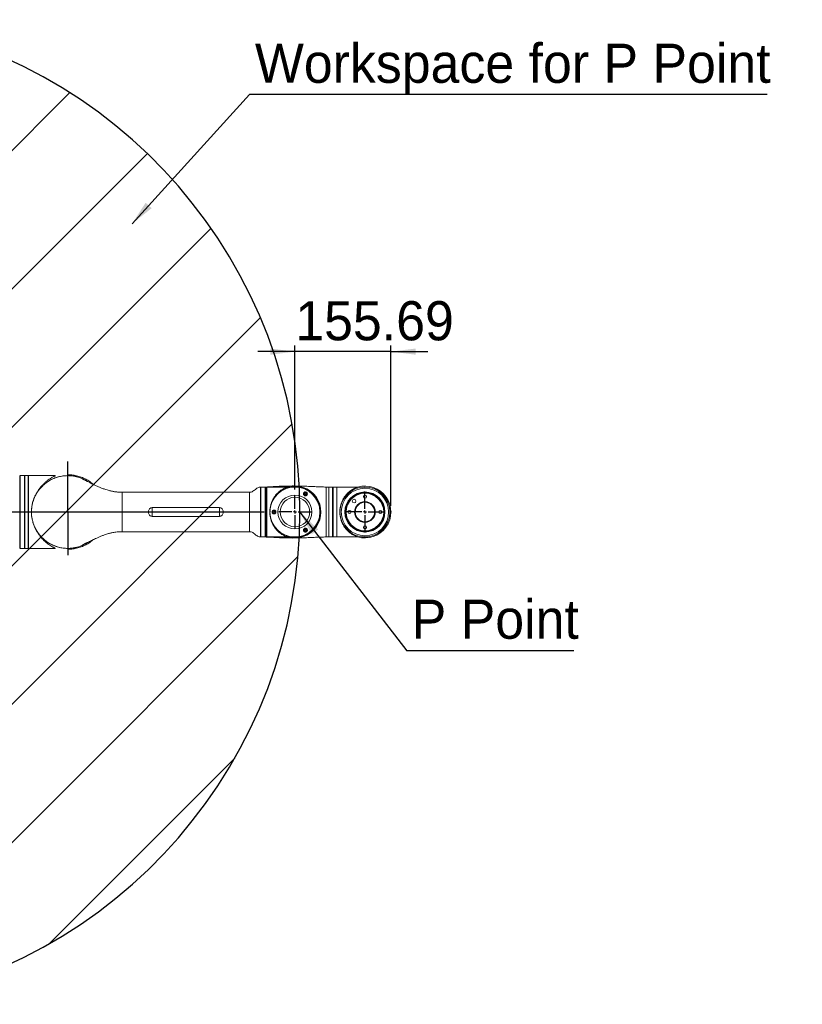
# Model space of a CAD drawing. Header units: millimetres. Extents: x 46 to 192, y 52 to 259.
# Tile 17 of 17: x 127 to 190, y 169 to 249. Entities that reach past the tile are written whole.
import ezdxf

# ---------------------------------------------------------------- set-up
doc = ezdxf.new("R2010")
doc.units = ezdxf.units.MM
doc.header["$PDSIZE"] = -1
doc.layers.add('标注层', color=3, linetype='Continuous')
doc.styles.add('SLDTEXTSTYLE1', font='ARIAL.TTF', dxfattribs={"width": 0.5688})
doc.styles.add('SLDTEXTSTYLE2', font='ARIAL.TTF', dxfattribs={"width": 0.948})
doc.styles.get("Standard").update_dxf_attribs({"font": 'HYSWLONGFANGSONG.TTF'})
doc.dimstyles.new('SLDDIMSTYLE0', dxfattribs={"dimtxt": 3.081982, "dimasz": 2, "dimexe": 0, "dimexo": 0.0625, "dimgap": 0.770496, "dimtad": 2, "dimlfac": 20, "dimrnd": 1e-09, "dimzin": 12, "dimdsep": 46, "dimtxsty": 'SLDTEXTSTYLE1', "dimsah": 1, "dimcen": 0.09, "dimadec": 0, "dimazin": 3, "dimtfac": 1, "dimtmove": 0, "dimatfit": 0, "dimfxl": 0, "dimfrac": 2, "dimtolj": 1, "dimtzin": 12, "dimarcsym": 0})
doc.dimstyles.new('SLDDIMSTYLE3', dxfattribs={"dimtxt": 0.18, "dimasz": 2, "dimexe": 0, "dimexo": 0.0625, "dimgap": 0, "dimtad": 0, "dimtih": 1, "dimtoh": 1, "dimdec": 0, "dimrnd": 1e-09, "dimzin": 0, "dimdsep": 46, "dimtxsty": 'Standard', "dimsah": 1, "dimcen": 0.09, "dimadec": 0, "dimazin": 0, "dimtfac": 2, "dimtdec": 0, "dimtofl": 0, "dimtmove": 0, "dimatfit": 3, "dimfxl": 0, "dimfrac": 2, "dimtolj": 1, "dimtzin": 0, "dimarcsym": 0})

# ---------------------------------------------------------------- blocks, each defined once
blk = doc.blocks.new('_D')
at = {"layer": '标注层'}
for p, q in [((149.341, 222.335), (146.341, 222.335)), ((149.341, 211.142), (149.341, 222.835)), ((157.125, 222.335), (149.341, 222.335)), ((157.125, 209.825), (157.125, 222.835)), ((157.125, 222.335), (160.125, 222.335))]:
    blk.add_line(p, q, dxfattribs=at)
for points in [[(149.341, 222.335), (147.341, 222.585), (147.341, 222.085)], [(157.125, 222.335), (159.125, 222.085), (159.125, 222.585)]]:
    blk.add_solid(points, dxfattribs=at)
at = {"layer": '标注层', "insert": (149.367, 226.428), "char_height": 3.175, "attachment_point": 1, "style": 'SLDTEXTSTYLE2'}
blk.add_mtext('155.69', dxfattribs=at)
blk = doc.blocks.new('SW_NOTE_0')
at = {"layer": '标注层', "color": 0}
blk.add_line((13.523, 0), (0, 0), dxfattribs=at)
at = {"layer": '标注层', "color": 0, "insert": (0.388, 4.165), "char_height": 3.175, "attachment_point": 1, "style": 'SLDTEXTSTYLE2'}
blk.add_mtext('P Point', dxfattribs=at)
blk = doc.blocks.new('SW_NOTE_1')
at = {"layer": '标注层', "color": 0}
blk.add_line((41.98, 0), (0, 0), dxfattribs=at)
at = {"layer": '标注层', "color": 0, "insert": (0.435, 4.112), "char_height": 3.175, "attachment_point": 1, "style": 'SLDTEXTSTYLE2'}
blk.add_mtext('Workspace for P Point', dxfattribs=at)
blk = doc.blocks.new('SW_CENTERMARKSYMBOL_0')
at = {"layer": '标注层', "color": 0}
for p, q in [((0, 0.25), (0, 1.317)), ((-0.25, 0), (-1.317, 0)), ((0, 0), (-0.125, 0)), ((0, 0), (0, 0.125)), ((0, 0), (0, -0.125)), ((0, 0), (0.125, 0)), ((0.25, 0), (1.317, 0)), ((0, -0.25), (0, -1.317))]:
    blk.add_line(p, q, dxfattribs=at)
blk = doc.blocks.new('SW_CENTERMARKSYMBOL_1')
at = {"layer": '标注层', "color": 0}
for p, q in [((0, 0.25), (0, 1.65)), ((-0.25, 0), (-1.65, 0)), ((0, 0), (-0.125, 0)), ((0, 0), (0, 0.125)), ((0, 0), (0, -0.125)), ((0, 0), (0.125, 0)), ((0.25, 0), (1.65, 0)), ((0, -0.25), (0, -1.65))]:
    blk.add_line(p, q, dxfattribs=at)

msp = doc.modelspace()

# ---------------------------------------------------------------- hatches: boundary and pattern name
at = {"layer": '标注层'}
h = msp.add_hatch(dxfattribs=at)
h.set_pattern_fill('ANSI31', color=256, scale=2.5, style=0)
edge = h.paths.add_edge_path(flags=0)
edge.add_line((115.11589, 198.57319), (115.11589, 169.39951))
edge.add_arc((109.41589, 209.32468), 40.33, 278.1250461, 441.8749539)
edge.add_line((115.11589, 249.24985), (115.11589, 220.07617))
edge.add_arc((109.41589, 209.32468), 12.169, -62.0692976, 62.0692976, ccw=False)

# ---------------------------------------------------------------- linework, layer by layer
at = {"color": 8, "linetype": 'Continuous', "lineweight": 18}
for p, q in [((127.01471, 206.37529), (127.01471, 212.27406)), ((127.44089, 212.27468), (127.44089, 209.32468)), ((127.69089, 209.32468), (127.69089, 212.27468)), ((145.66589, 207.72468), (145.66589, 210.92468)), ((146.54022, 207.29999), (146.54022, 211.34937)), ((146.94089, 211.34968), (146.94089, 207.29968)), ((147.04089, 207.29968), (147.04089, 211.34968)), ((151.86589, 211.34968), (151.86589, 207.29968)), ((152.09089, 211.34968), (152.09089, 207.29968)), ((152.39089, 211.34968), (152.39089, 207.29968)), ((152.44089, 211.34968), (152.44089, 207.29968)), ((154.14823, 211.15702), (154.14699, 211.15628)), ((127.44089, 209.32468), (127.44089, 206.37468)), ((127.69089, 206.37468), (127.69089, 209.32468))]:
    msp.add_line(p, q, dxfattribs=at)
at = {"color": 7, "linetype": 'Continuous', "lineweight": 18}
for p, q in [((127.40589, 212.27468), (127.04089, 212.27468)), ((127.04089, 212.27468), (127.04089, 212.02039)), ((127.04089, 212.02039), (127.04089, 206.37468)), ((127.40589, 212.27468), (127.40589, 212.02039)), ((127.41589, 212.24968), (127.40589, 212.24968)), ((127.40589, 212.02039), (127.40589, 206.37468)), ((127.41589, 212.24968), (127.41589, 206.39968)), ((127.69089, 212.27468), (127.44089, 212.27468)), ((129.90082, 212.27468), (127.71589, 212.27468)), ((127.71589, 212.27468), (127.71589, 206.37468)), ((130.95225, 212.34522), (130.94845, 212.34522)), ((145.66589, 210.92468), (135.31589, 210.92468)), ((146.57589, 211.32438), (146.56589, 211.32438)), ((146.56589, 207.32498), (146.56589, 211.32438)), ((146.91589, 211.34968), (146.57589, 211.34968)), ((146.57589, 207.29968), (146.57589, 211.34968)), ((146.91589, 207.29968), (146.91589, 211.34968)), ((147.04089, 211.34968), (146.94089, 211.34968)), ((148.74931, 211.34968), (147.06589, 211.34968)), ((147.06589, 211.34968), (147.06589, 207.29968)), ((147.41662, 211.36411), (147.4409, 211.37212)), ((150.12839, 210.83301), (150.19089, 210.86909)), ((150.19089, 210.86909), (150.25339, 210.83301)), ((152.09089, 211.34968), (151.86589, 211.34968)), ((152.39089, 211.34968), (152.09089, 211.34968)), ((152.44089, 211.34968), (152.39089, 211.34968)), ((152.74089, 211.34968), (152.44089, 211.34968)), ((154.42725, 211.34968), (152.74089, 211.34968)), ((152.74089, 211.34968), (152.74089, 207.29968)), ((152.74089, 211.34968), (152.74089, 209.95044)), ((153.76251, 210.92525), (153.76662, 210.9184)), ((154.13332, 211.15973), (154.13451, 211.16044)), ((154.14947, 211.15496), (154.14823, 211.15702)), ((155.88354, 211.15702), (155.88231, 211.15496)), ((156.26515, 210.9184), (156.26927, 210.92525)), ((150.12839, 210.76084), (150.12839, 210.83301)), ((150.19089, 210.72475), (150.12839, 210.76084)), ((150.25339, 210.76084), (150.19089, 210.72475)), ((150.25339, 210.83301), (150.25339, 210.76084)), ((143.21589, 209.68021), (137.76589, 209.68021)), ((137.76589, 208.96915), (137.76589, 209.68021)), ((143.21589, 208.96915), (143.21589, 209.68021)), ((147.32018, 209.31257), (147.31887, 209.38827)), ((147.57839, 209.36076), (147.64089, 209.39685)), ((147.57839, 209.28859), (147.57839, 209.36076)), ((147.64089, 209.25251), (147.57839, 209.28859)), ((147.64089, 209.39685), (147.70339, 209.36076)), ((147.70339, 209.28859), (147.64089, 209.25251)), ((147.70339, 209.36076), (147.70339, 209.28859)), ((152.74089, 209.95044), (152.74089, 207.29968)), ((137.76589, 208.96915), (143.21589, 208.96915)), ((135.31589, 207.72468), (145.66589, 207.72468)), ((150.12839, 207.88852), (150.19089, 207.9246)), ((150.12839, 207.81635), (150.12839, 207.88852)), ((150.19089, 207.78027), (150.12839, 207.81635)), ((150.19089, 207.9246), (150.25339, 207.88852)), ((150.25339, 207.81635), (150.19089, 207.78027)), ((150.25339, 207.88852), (150.25339, 207.81635)), ((146.56589, 207.32498), (146.57589, 207.32498)), ((146.57589, 207.29968), (146.91589, 207.29968)), ((146.94089, 207.29968), (147.04089, 207.29968)), ((147.06589, 207.29968), (148.75026, 207.29968)), ((147.39139, 207.29968), (147.4409, 207.27687)), ((151.86589, 207.29968), (152.09089, 207.29968)), ((152.09089, 207.29968), (152.39089, 207.29968)), ((152.39089, 207.29968), (152.44089, 207.29968)), ((152.44089, 207.29968), (152.74089, 207.29968)), ((152.74089, 207.29968), (154.42431, 207.29968)), ((154.77639, 207.31389), (154.77639, 207.29468)), ((155.25539, 207.29468), (154.77639, 207.29468)), ((154.87589, 207.29468), (154.87589, 207.27468)), ((155.15445, 207.27468), (154.87589, 207.27468)), ((155.15445, 207.27468), (155.15445, 207.29468)), ((155.25539, 207.29468), (155.25539, 207.31389)), ((127.04089, 206.37468), (127.40589, 206.37468)), ((127.40589, 206.39968), (127.41589, 206.39968)), ((127.44089, 206.37468), (127.69089, 206.37468)), ((127.71589, 206.37468), (129.89669, 206.37468)), ((130.94819, 206.30418), (130.95199, 206.30418))]:
    msp.add_line(p, q, dxfattribs=at)
at = {"color": 8, "linetype": 'Continuous', "lineweight": 18, "flags": 128}
for points in [[(153.82755, 210.96433), (153.81338, 210.95582), (153.78236, 210.93718), (153.76536, 210.92697), (153.76251, 210.92525)], [(154.14699, 211.15628), (154.13308, 211.14792), (154.12605, 211.14369)], [(155.90572, 211.14369), (155.88958, 211.15339), (155.88354, 211.15702)], [(156.26927, 210.92525), (156.26915, 210.92532), (156.25946, 210.93115), (156.23494, 210.94588), (156.20423, 210.96433)]]:
    msp.add_lwpolyline(points, dxfattribs=at)
at = {"color": 7, "linetype": 'Continuous', "lineweight": 18, "flags": 128}
for points in [[(153.76593, 210.93898), (153.76605, 210.93905), (153.77619, 210.94514), (153.8018, 210.96053), (153.8406, 210.98384), (153.88913, 211.013), (153.9431, 211.04543), (153.99769, 211.07823), (154.04807, 211.1085), (154.08975, 211.13355), (154.11904, 211.15115), (154.13332, 211.15973)], [(155.89727, 211.16044), (155.90367, 211.15659), (155.92578, 211.14331), (155.96172, 211.12171), (156.00832, 211.09372), (156.06142, 211.06181), (156.11631, 211.02883), (156.16811, 210.9977), (156.21222, 210.9712), (156.24472, 210.95167), (156.26273, 210.94085), (156.26585, 210.93898)]]:
    msp.add_lwpolyline(points, dxfattribs=at)
at = {"color": 7, "linetype": 'Continuous', "lineweight": 18}
for centre, radius in [((149.34089, 209.32468), 2.025), ((150.19089, 210.79692), 0.11875), ((155.01589, 209.32468), 2.025), ((155.01589, 209.32468), 1.925), ((155.01589, 209.32468), 1.625), ((155.01589, 209.32468), 1.575), ((149.34089, 209.32468), 1.37756), ((149.34089, 209.32468), 1.19199), ((155.01589, 209.32468), 1.525), ((154.132, 210.20856), 0.15), ((155.01589, 209.32468), 0.8375), ((155.01589, 209.32468), 0.7875), ((155.01589, 210.57468), 0.125), ((147.64089, 209.32468), 0.11875), ((153.76589, 209.32468), 0.125), ((156.26589, 209.32468), 0.125), ((150.19089, 207.85244), 0.11875), ((155.01589, 208.07468), 0.125)]:
    msp.add_circle(centre, radius, dxfattribs=at)
for centre, radius, start, end in [((127.01589, 212.24909), 0.025, 0, 92.700486), ((127.44089, 212.24968), 0.025, 90, 180), ((127.69089, 212.24968), 0.025, 0, 90), ((130.91589, 209.32468), 2.95, 57.5897549, 278.2665024), ((146.54089, 211.32438), 0.025, 0, 91.5235568), ((146.94089, 211.32468), 0.025, 90, 180), ((147.04089, 211.32468), 0.025, 0, 90), ((149.34089, 209.32468), 2.10938, 253.0411984, 106.9535195), ((153.77108, 210.9304), 0.01, 121, 211), ((154.13966, 211.15187), 0.01, 31, 121), ((155.01589, 209.32468), 2.10937, 253.045968, 106.2602047), ((155.89212, 211.15187), 0.01, 59, 149), ((156.2607, 210.9304), 0.01, 329, 59), ((150.19089, 210.79692), 0.0625, 120, 180), ((150.19089, 210.79692), 0.0625, 180, 240), ((150.19089, 210.79692), 0.0625, 60, 120), ((150.19089, 210.79692), 0.0625, 240, 300), ((150.19089, 210.79692), 0.0625, 0, 60), ((150.19089, 210.79692), 0.0625, 300, 0), ((147.64089, 209.32468), 0.1375, 90, 180), ((147.64089, 209.32468), 0.0625, 120, 180), ((147.64089, 209.32468), 0.0625, 180, 240), ((147.64089, 209.32468), 0.0625, 60, 120), ((147.64089, 209.32468), 0.0625, 0, 60), ((147.64089, 209.32468), 0.0625, 300, 0), ((147.64089, 209.32468), 0.0625, 240, 300), ((150.19089, 207.85244), 0.1375, 180, 90), ((150.19089, 207.85244), 0.0625, 120, 180), ((150.19089, 207.85244), 0.0625, 180, 240), ((150.19089, 207.85244), 0.0625, 60, 120), ((150.19089, 207.85244), 0.0625, 240, 300), ((150.19089, 207.85244), 0.0625, 0, 60), ((150.19089, 207.85244), 0.0625, 300, 0), ((146.54089, 207.32498), 0.025, 268.4764432, 0), ((146.94089, 207.32468), 0.025, 180, 270), ((147.04089, 207.32468), 0.025, 270, 0), ((127.01589, 206.40027), 0.025, 267.299514, 0), ((127.44089, 206.39968), 0.025, 180, 270), ((127.69089, 206.39968), 0.025, 270, 0), ((130.91589, 209.32468), 2.95, 278.2665024, 302.0337964)]:
    msp.add_arc(centre, radius, start, end, dxfattribs=at)
for points, knots in [([(130.9117, 212.27468), (130.783, 212.26962), (130.52562, 212.25951), (130.14628, 212.18064), (129.78013, 212.05658), (129.43345, 211.88484), (129.11213, 211.66962), (128.82164, 211.41428), (128.56696, 211.12324), (128.35242, 210.80146), (128.18166, 210.45443), (128.05765, 210.08807), (127.98248, 209.70862), (127.95745, 209.32256), (127.98304, 208.93651), (128.05878, 208.55706), (128.18339, 208.19072), (128.35479, 207.84377), (128.57, 207.52215), (128.82534, 207.23134), (129.11649, 206.97638), (129.43843, 206.76159), (129.78563, 206.59064), (130.1522, 206.46651), (130.5318, 206.3913), (130.91801, 206.3662), (131.30403, 206.39197), (131.68392, 206.46709), (132.0487, 206.5941), (132.32122, 206.71962), (132.46083, 206.81587), (132.49448, 206.83907)], [0, 0, 0, 0, 0.035317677, 0.070629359, 0.1059368, 0.141240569, 0.176541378, 0.211840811, 0.247139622, 0.282438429, 0.317738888, 0.353041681, 0.388347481, 0.423657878, 0.458972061, 0.49428821, 0.529606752, 0.564926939, 0.600248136, 0.635570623, 0.670893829, 0.706217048, 0.74154054, 0.77686373, 0.81218594, 0.847507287, 0.882827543, 0.918146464, 0.953465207, 0.988783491, 1, 1, 1, 1]), ([(128.07905, 210.12507), (128.08519, 210.15163), (128.108, 210.2503), (128.16726, 210.40954), (128.24823, 210.60706), (128.34183, 210.79497), (128.45476, 210.99156), (128.58811, 211.19029), (128.74326, 211.38825), (128.90702, 211.56837), (129.07668, 211.7302), (129.24831, 211.87233), (129.41939, 211.9961), (129.5862, 212.10082), (129.7234, 212.17701), (129.82525, 212.22911), (129.8809, 212.25745), (129.90574, 212.27227), (129.90247, 212.27387), (129.90082, 212.27468)], [0, 0, 0, 0, 0.019590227, 0.072791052, 0.126001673, 0.180725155, 0.23545676, 0.306540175, 0.377637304, 0.45073252, 0.52383481, 0.596798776, 0.669758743, 0.744755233, 0.819675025, 0.872998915, 0.927316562, 0.963306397, 1, 1, 1, 1]), ([(132.49631, 211.8089), (132.46043, 211.83358), (132.31842, 211.9312), (132.04323, 212.05777), (131.67799, 212.18324), (131.29784, 212.26048), (131.04041, 212.26994), (130.9117, 212.27468)], [0, 0, 0, 0, 0.07797393, 0.30852349, 0.53904916, 0.76954127, 1, 1, 1, 1]), ([(132.94009, 211.58914), (132.88877, 211.63573), (132.73991, 211.77084), (132.45855, 211.9504), (132.10545, 212.12549), (131.73134, 212.25268), (131.34538, 212.32421), (131.08292, 212.35374), (130.95243, 212.34519), (130.95226, 212.34518)], [0, 0, 0, 0, 0.09522808, 0.27617542, 0.45722496, 0.63820821, 0.81925566, 0.99976333, 1, 1, 1, 1]), ([(135.31589, 210.92468), (135.24871, 210.92566), (135.12695, 210.92744), (134.96284, 210.93982), (134.82872, 210.95451), (134.70927, 210.97135), (134.59018, 210.9916), (134.4642, 211.01689), (134.33252, 211.04747), (134.1786, 211.08817), (134.01752, 211.13701), (133.86138, 211.1903), (133.72099, 211.24213), (133.57479, 211.29976), (133.42752, 211.36197), (133.29004, 211.42337), (133.17376, 211.477), (133.07039, 211.52594), (132.98103, 211.56906), (132.90723, 211.60514), (132.83757, 211.63945), (132.74928, 211.68319), (132.6417, 211.73659), (132.53711, 211.78858), (132.4596, 211.82713), (132.39161, 211.86132), (132.30855, 211.90231), (132.20996, 211.94921), (132.14637, 211.97819), (132.10511, 211.99655), (132.10793, 211.99504), (132.10865, 211.99465)], [0, 0, 0, 0, 0.04697074, 0.0851303, 0.11519746, 0.14169827, 0.17024174, 0.20076495, 0.23317496, 0.26705448, 0.31566737, 0.35567449, 0.38862341, 0.42738801, 0.47512964, 0.51300319, 0.54813409, 0.58003721, 0.60889073, 0.63296103, 0.65192581, 0.67768045, 0.72196417, 0.7662595, 0.79811649, 0.8269183, 0.86490779, 0.9070987, 0.96509056, 0.99114908, 1, 1, 1, 1]), ([(146.5397, 211.34724), (146.50773, 211.3459), (146.43185, 211.3427), (146.314, 211.2926), (146.19315, 211.20741), (146.06976, 211.10463), (145.94081, 211.00836), (145.80451, 210.93725), (145.70974, 210.92866), (145.66589, 210.92468)], [0, 0, 0, 0, 0.09633221, 0.22864216, 0.3794564, 0.54386615, 0.71423804, 0.86775024, 1, 1, 1, 1]), ([(147.44045, 211.37338), (147.42601, 211.37253), (147.31958, 211.36628), (147.13653, 211.35476), (146.96764, 211.35127), (146.89089, 211.34968)], [0, 0, 0, 0, 0.07888326, 0.58140919, 1, 1, 1, 1]), ([(148.72567, 207.30717), (148.71767, 207.3096), (148.6904, 207.3179), (148.60784, 207.34717), (148.48845, 207.39836), (148.35439, 207.46796), (148.21232, 207.55695), (148.06999, 207.6644), (147.90662, 207.8124), (147.76254, 207.97674), (147.64074, 208.15179), (147.54123, 208.32096), (147.44154, 208.53621), (147.35672, 208.80288), (147.30525, 209.09173), (147.29407, 209.37508), (147.31833, 209.64552), (147.36992, 209.89147), (147.44757, 210.12492), (147.53754, 210.32032), (147.63129, 210.48264), (147.75415, 210.66243), (147.89991, 210.83038), (148.06508, 210.98079), (148.20818, 211.08967), (148.35412, 211.18143), (148.48373, 211.24854), (148.59339, 211.29601), (148.66766, 211.3236), (148.71269, 211.33847), (148.72353, 211.34162), (148.72582, 211.34229)], [0, 0, 0, 0, 0.01335852, 0.04554898, 0.07845683, 0.11422198, 0.14999447, 0.18675909, 0.22351832, 0.27873403, 0.30705161, 0.33536365, 0.37823292, 0.422218, 0.46515218, 0.50974502, 0.547062, 0.58545442, 0.62323745, 0.66182646, 0.68987972, 0.71793832, 0.77560083, 0.81191712, 0.84823825, 0.88560873, 0.92296944, 0.9496914, 0.97666827, 0.99507637, 1, 1, 1, 1]), ([(147.36032, 209.7443), (147.36262, 209.76078), (147.38042, 209.88872), (147.46696, 210.11703), (147.61843, 210.41875), (147.82351, 210.68937), (148.06974, 210.92551), (148.35359, 211.1174), (148.66803, 211.26198), (149.00409, 211.35115), (149.35341, 211.38372), (149.70442, 211.35515), (150.04721, 211.26774), (150.37, 211.12147), (150.66313, 210.92329), (150.91687, 210.67713), (151.1244, 210.39401), (151.27944, 210.08028), (151.36629, 209.79006), (151.40712, 209.53611), (151.41138, 209.39516), (151.4135, 209.32468)], [0, 0, 0, 0, 0.008222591, 0.063810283, 0.119402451, 0.175570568, 0.231743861, 0.289041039, 0.346341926, 0.404764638, 0.463188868, 0.522270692, 0.581350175, 0.640374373, 0.6993937, 0.757684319, 0.815969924, 0.873180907, 0.930388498, 0.9651943, 1, 1, 1, 1]), ([(147.44089, 211.36591), (147.42873, 211.36871), (147.41169, 211.37262), (147.39507, 211.35479), (147.39031, 211.34968)], [0, 0, 0, 0, 0.71359825, 1, 1, 1, 1]), ([(151.86589, 211.34968), (151.72208, 211.35212), (151.41786, 211.3573), (150.94241, 211.38171), (150.43276, 211.40568), (149.90394, 211.42524), (149.37064, 211.43519), (148.88229, 211.43379), (148.4475, 211.42376), (148.0721, 211.40893), (147.73892, 211.39125), (147.53159, 211.37883), (147.44083, 211.3734)], [0, 0, 0, 0, 0.09743598, 0.206128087, 0.322512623, 0.443122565, 0.564635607, 0.683871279, 0.773954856, 0.859277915, 0.938398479, 1, 1, 1, 1]), ([(150.31034, 210.8957), (150.3202, 210.88095), (150.3399, 210.85151), (150.34873, 210.7987), (150.34052, 210.74495), (150.31322, 210.69673), (150.27294, 210.6622), (150.22562, 210.6431), (150.17441, 210.63991), (150.12391, 210.65387), (150.08071, 210.68386), (150.04982, 210.72603), (150.0343, 210.77614), (150.03623, 210.82831), (150.05437, 210.87561), (150.08561, 210.91418), (150.12834, 210.94191), (150.18044, 210.95491), (150.23482, 210.94874), (150.28066, 210.92665), (150.30125, 210.90518), (150.31034, 210.8957)], [0, 0, 0, 0, 0.05509676, 0.11000073, 0.16904806, 0.22594941, 0.27749423, 0.32698179, 0.3780836, 0.43091678, 0.48298585, 0.53446156, 0.58710779, 0.63941772, 0.68943624, 0.73930644, 0.79264579, 0.85072615, 0.90909975, 0.95986428, 1, 1, 1, 1]), ([(154.42431, 207.30062), (154.42544, 207.30039), (154.42935, 207.29961), (154.40737, 207.30745), (154.35807, 207.32521), (154.27608, 207.35731), (154.17128, 207.40441), (154.00433, 207.4923), (153.83051, 207.60867), (153.66047, 207.75475), (153.53564, 207.8808), (153.41613, 208.024), (153.29318, 208.20116), (153.17378, 208.41929), (153.07074, 208.68285), (153.00049, 208.97327), (152.97302, 209.26211), (152.98419, 209.54059), (153.02538, 209.79162), (153.09362, 210.02875), (153.1959, 210.27672), (153.34155, 210.52972), (153.50874, 210.74167), (153.66621, 210.90043), (153.80574, 211.01864), (153.94932, 211.12045), (154.08433, 211.20044), (154.20605, 211.26138), (154.29948, 211.30146), (154.36826, 211.32788), (154.41823, 211.34565), (154.42405, 211.34825), (154.42725, 211.34968)], [0, 0, 0, 0, 0.00737163, 0.02571077, 0.04796806, 0.07079033, 0.10133177, 0.13189856, 0.19462654, 0.2261282, 0.25762566, 0.2900713, 0.32250749, 0.36462456, 0.40777818, 0.44996637, 0.49382601, 0.52992149, 0.56714781, 0.60220384, 0.63803721, 0.68897037, 0.7413604, 0.775336, 0.80931728, 0.84426564, 0.87921184, 0.90771125, 0.93643526, 0.95595223, 0.97580553, 1, 1, 1, 1]), ([(151.4135, 209.32468), (151.4116, 209.39236), (151.40779, 209.52775), (151.37621, 209.72876), (151.32797, 209.92572), (151.27951, 210.05137), (151.25541, 210.11384)], [0, 0, 0, 0, 0.25034864, 0.50077656, 0.7517734, 1, 1, 1, 1]), ([(137.76589, 209.68021), (137.73049, 209.67633), (137.65978, 209.66857), (137.56984, 209.61089), (137.50144, 209.5288), (137.45789, 209.42274), (137.44628, 209.29726), (137.4751, 209.16784), (137.54525, 209.0581), (137.64339, 208.98881), (137.72203, 208.96983), (137.76127, 208.96922), (137.76589, 208.96915)], [0, 0, 0, 0, 0.10031543, 0.20040825, 0.29666711, 0.40397866, 0.52318099, 0.65027997, 0.77531721, 0.88813698, 0.98682155, 1, 1, 1, 1]), ([(143.21589, 208.96915), (143.25128, 208.97303), (143.322, 208.98078), (143.41193, 209.03847), (143.48034, 209.12056), (143.52389, 209.22662), (143.53549, 209.35209), (143.50668, 209.48152), (143.43653, 209.59125), (143.33838, 209.66055), (143.25975, 209.67953), (143.22051, 209.68013), (143.21589, 209.68021)], [0, 0, 0, 0, 0.10031813, 0.2004084, 0.29666893, 0.40397923, 0.52318104, 0.65027984, 0.7753169, 0.8881344, 0.98682158, 1, 1, 1, 1]), ([(147.49562, 209.37874), (147.50346, 209.39466), (147.5191, 209.42643), (147.56043, 209.46048), (147.61108, 209.48025), (147.66649, 209.48071), (147.71654, 209.4631), (147.75674, 209.43166), (147.78511, 209.38892), (147.79827, 209.3382), (147.79389, 209.28579), (147.77282, 209.23795), (147.73718, 209.19946), (147.69103, 209.17505), (147.641, 209.16711), (147.59198, 209.17487), (147.5466, 209.19801), (147.50929, 209.23664), (147.48745, 209.28682), (147.48365, 209.33756), (147.49196, 209.36613), (147.49562, 209.37874)], [0, 0, 0, 0, 0.05509673, 0.110000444, 0.169045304, 0.225949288, 0.277493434, 0.326981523, 0.378083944, 0.430916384, 0.482985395, 0.534460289, 0.587107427, 0.63941663, 0.689433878, 0.739304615, 0.792645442, 0.850724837, 0.909099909, 0.959862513, 1, 1, 1, 1]), ([(151.4135, 209.32468), (151.40792, 209.21111), (151.39676, 208.98398), (151.3098, 208.65287), (151.17269, 208.3413), (150.98602, 208.05613), (150.75441, 207.80653), (150.48394, 207.59662), (150.18093, 207.43506), (149.85253, 207.32431), (149.5085, 207.27127), (149.15736, 207.27607), (148.81116, 207.34212), (148.47859, 207.46511), (148.17503, 207.64717), (147.95335, 207.82203), (147.85187, 207.94866), (147.82458, 207.98272)], [0, 0, 0, 0, 0.06777453, 0.13555103, 0.20329935, 0.2710525, 0.33935699, 0.40766743, 0.47718577, 0.54670827, 0.61744325, 0.68817951, 0.75963655, 0.83108988, 0.90242789, 0.97375925, 1, 1, 1, 1]), ([(150.80283, 207.86529), (150.80362, 207.86597), (150.87166, 207.92486), (150.98572, 208.06596), (151.13903, 208.28669), (151.2492, 208.50927), (151.3263, 208.72113), (151.37604, 208.91848), (151.40766, 209.12029), (151.41156, 209.25656), (151.4135, 209.32468)], [0, 0, 0, 0, 0.00194119, 0.16755798, 0.33368357, 0.49999555, 0.62465765, 0.74920645, 0.87463027, 1, 1, 1, 1]), ([(129.89669, 206.37632), (129.89988, 206.37605), (129.90881, 206.37529), (129.88742, 206.3883), (129.84158, 206.41201), (129.77884, 206.44391), (129.68493, 206.49322), (129.5482, 206.57071), (129.37087, 206.68652), (129.18707, 206.82485), (129.00172, 206.9872), (128.83056, 207.16187), (128.67754, 207.3424), (128.54157, 207.52564), (128.41299, 207.72633), (128.2754, 207.97837), (128.16689, 208.23439), (128.09664, 208.44171), (128.07482, 208.52995), (128.06934, 208.55214)], [0, 0, 0, 0, 0.024733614, 0.069439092, 0.115380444, 0.153883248, 0.192408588, 0.27119906, 0.348320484, 0.425460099, 0.504715, 0.583962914, 0.647147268, 0.710324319, 0.775114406, 0.83989076, 0.934874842, 0.983626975, 1, 1, 1, 1]), ([(132.10459, 206.65258), (132.10396, 206.65226), (132.10008, 206.65027), (132.12398, 206.66085), (132.17033, 206.68168), (132.23781, 206.713), (132.30194, 206.74363), (132.35689, 206.77044), (132.40589, 206.79483), (132.45726, 206.82056), (132.52094, 206.85226), (132.61897, 206.90097), (132.75139, 206.96672), (132.91264, 207.04657), (133.07909, 207.12741), (133.26849, 207.21626), (133.487, 207.31346), (133.71833, 207.40706), (133.94139, 207.48746), (134.11932, 207.54354), (134.26105, 207.58314), (134.37842, 207.61275), (134.50464, 207.64093), (134.65128, 207.66902), (134.83179, 207.69619), (135.05762, 207.71953), (135.22436, 207.72285), (135.31589, 207.72468)], [0, 0, 0, 0, 0.0052187, 0.03222916, 0.06577139, 0.10279741, 0.13387675, 0.15852573, 0.17766623, 0.20034837, 0.22908936, 0.26088845, 0.31946029, 0.37089368, 0.42145206, 0.47915585, 0.54329348, 0.61128941, 0.67072997, 0.7203694, 0.7484174, 0.77741057, 0.80738747, 0.84078379, 0.88329396, 0.93593797, 1, 1, 1, 1]), ([(145.66589, 207.72468), (145.7076, 207.72111), (145.79746, 207.71343), (145.92791, 207.64878), (146.05402, 207.55757), (146.17769, 207.45446), (146.30153, 207.3637), (146.4253, 207.30747), (146.50566, 207.30382), (146.53959, 207.30229)], [0, 0, 0, 0, 0.12583705, 0.27107089, 0.43252343, 0.59775093, 0.75799856, 0.89781988, 1, 1, 1, 1]), ([(150.2167, 207.6996), (150.199, 207.69843), (150.16366, 207.69609), (150.11351, 207.71485), (150.07106, 207.74883), (150.04296, 207.79659), (150.03318, 207.84874), (150.04031, 207.89927), (150.06315, 207.94521), (150.10049, 207.98197), (150.14806, 208.00438), (150.20003, 208.01005), (150.25118, 207.99844), (150.2954, 207.97068), (150.32729, 207.93131), (150.34507, 207.88499), (150.34773, 207.83411), (150.33293, 207.78249), (150.3004, 207.73848), (150.25835, 207.70982), (150.22946, 207.70273), (150.2167, 207.6996)], [0, 0, 0, 0, 0.05509624, 0.10999893, 0.1690473, 0.22594821, 0.27749503, 0.32698134, 0.37808419, 0.43091596, 0.48298567, 0.53446115, 0.5871055, 0.63941586, 0.68943519, 0.73930439, 0.79264466, 0.85072534, 0.90910009, 0.95986172, 1, 1, 1, 1]), ([(130.95198, 206.30435), (131.08202, 206.30912), (131.34323, 206.31868), (131.72907, 206.39773), (132.10296, 206.52243), (132.45595, 206.69761), (132.73748, 206.87667), (132.88676, 207.01199), (132.93842, 207.05882)], [0, 0, 0, 0, 0.17976582, 0.36110726, 0.54245388, 0.72295533, 0.90414037, 1, 1, 1, 1]), ([(146.89089, 207.29968), (146.9754, 207.29776), (147.15888, 207.29359), (147.34205, 207.2821), (147.44085, 207.2759)], [0, 0, 0, 0, 0.46062816, 1, 1, 1, 1]), ([(147.4409, 207.27734), (147.42466, 207.27804), (147.40615, 207.27883), (147.38809, 207.29741), (147.38589, 207.29968)], [0, 0, 0, 0, 0.8777789, 1, 1, 1, 1]), ([(147.44082, 207.2759), (147.44448, 207.2757), (147.56604, 207.26896), (147.8181, 207.25318), (148.20733, 207.23432), (148.6267, 207.22037), (149.06782, 207.21412), (149.53744, 207.21645), (150.026, 207.22802), (150.52268, 207.24778), (151.00009, 207.27058), (151.44558, 207.29292), (151.7308, 207.29751), (151.86589, 207.29968)], [0, 0, 0, 0, 0.002479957, 0.082482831, 0.171105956, 0.266488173, 0.366750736, 0.469986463, 0.58464228, 0.69783281, 0.806748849, 0.908468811, 1, 1, 1, 1])]:
    msp.add_open_spline(points, degree=3, knots=knots, dxfattribs=at)
at = {"color": 8, "linetype": 'Continuous', "lineweight": 18}
for points, knots in [([(135.31589, 207.91069), (135.31589, 207.96496), (135.31589, 208.0735), (135.31589, 208.29895), (135.31589, 208.55991), (135.31589, 208.85131), (135.31589, 209.16062), (135.31589, 209.47631), (135.31589, 209.78616), (135.31589, 210.07826), (135.31589, 210.34146), (135.31589, 210.56536), (135.31589, 210.74242), (135.31589, 210.86189), (135.31589, 210.92235), (135.31589, 210.91835), (135.31589, 210.91699)], [0, 0, 0, 0, 0.07396577, 0.14793163, 0.22189747, 0.29586331, 0.36982911, 0.44379499, 0.51776075, 0.59172665, 0.66569242, 0.73965829, 0.81362412, 0.88758994, 0.96155572, 1, 1, 1, 1]), ([(135.31589, 207.73237), (135.31589, 207.73086), (135.31589, 207.7262), (135.31589, 207.78135), (135.31589, 207.86758), (135.31589, 207.91069)], [0, 0, 0, 0, 0.19362781, 0.59681433, 1, 1, 1, 1])]:
    msp.add_open_spline(points, degree=3, knots=knots, dxfattribs=at)
at = {"layer": '标注层'}
for p, q in [((130.91589, 209.32468), (130.91589, 213.42049)), ((104.47851, 209.32468), (146.83372, 209.32468)), ((130.91589, 209.32468), (130.91589, 205.81819))]:
    msp.add_line(p, q, dxfattribs=at)
msp.add_arc((109.41589, 209.32468), 40.33, 278.1250461, 81.8749539, dxfattribs=at)
msp.add_point((157.12526, 209.32468), dxfattribs=at)

# ---------------------------------------------------------------- block references
for name, p in [('SW_NOTE_1', (145.65839, 243.20284)), ('SW_CENTERMARKSYMBOL_1', (155.01589, 209.32468)), ('SW_CENTERMARKSYMBOL_0', (149.34089, 209.32468)), ('SW_NOTE_0', (158.42435, 198.04917))]:
    msp.add_blockref(name, p, dxfattribs=at)

# ---------------------------------------------------------------- dimensions: what is measured, and where the dimension line sits
dim = msp.add_linear_dim(base=(149.34089, 222.335), p1=(157.12526, 209.32468), p2=(149.34089, 210.64167), dimstyle='SLDDIMSTYLE0', dxfattribs=at)
dim.commit()
dim.dimension.update_dxf_attribs({"geometry": '_D', "text_midpoint": (153.23308, 222.335), "dimtype": 160})

# ---------------------------------------------------------------- leaders
for points in [[(136.12977, 232.71106), (145.65839, 243.20284)], [(149.74588, 209.30248), (158.42435, 198.04917)]]:
    msp.add_leader(points, dimstyle='SLDDIMSTYLE3', dxfattribs=at)

doc.saveas('drawing.dxf')
